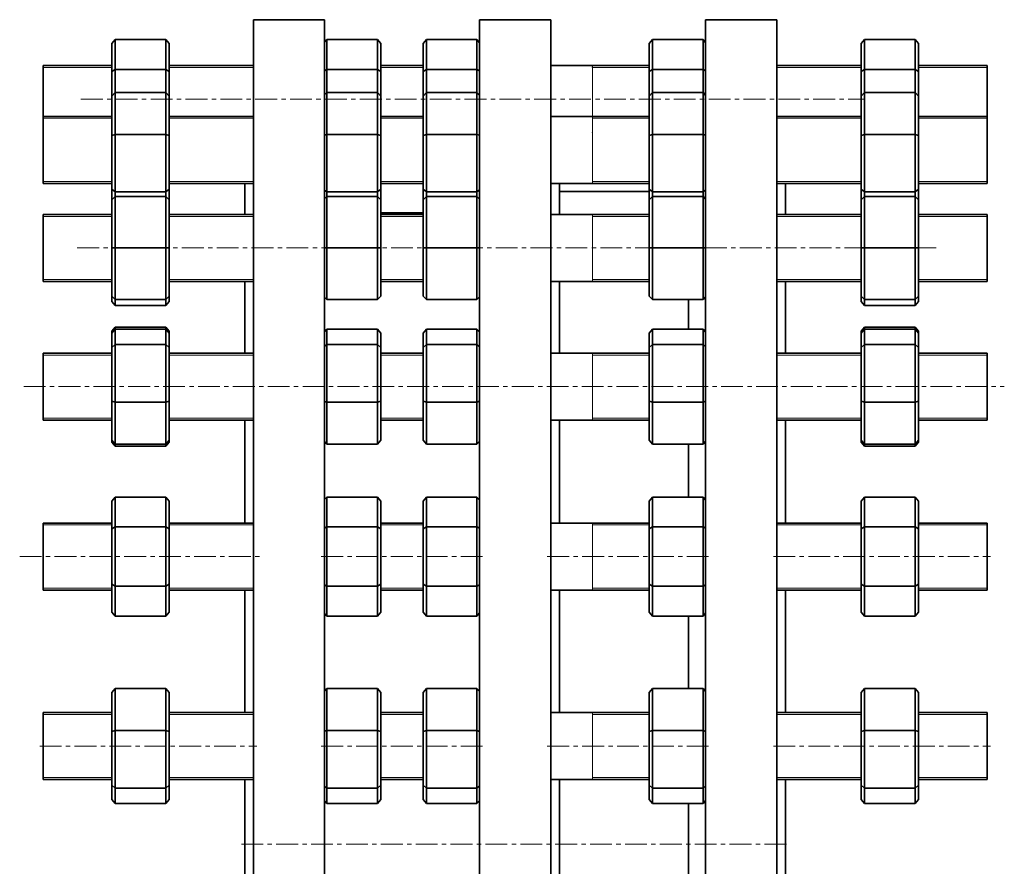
# Model space of a CAD drawing. Header units: millimetres. Extents: x -562 to 1075, y 1 to 1072.
# Tile 4 of 6: x -562 to 12, y 580 to 1072. Entities that reach past the tile are written whole.
import ezdxf

# ---------------------------------------------------------------- set-up
doc = ezdxf.new("R2010")
doc.units = ezdxf.units.MM
doc.linetypes.add('CENTERX2', pattern=[20.32, 12.7, -2.54, 2.54, -2.54])
doc.layers.add('NOTE', color=7, linetype='Continuous')

msp = doc.modelspace()

# ---------------------------------------------------------------- linework, layer by layer
at = {"color": 7, "linetype": 'Continuous', "lineweight": 35}
for p, q in [((-384.13, 1072.47), (-425.63, 1072.47)), ((-425.63, 592.47), (-425.63, 1072.47)), ((-384.13, 592.47), (-384.13, 1072.47)), ((-252.38, 1072.47), (-293.88, 1072.47)), ((-293.88, 592.47), (-293.88, 1072.47)), ((-252.38, 592.47), (-252.38, 1072.47)), ((-120.63, 1072.47), (-162.13, 1072.47)), ((-162.13, 592.47), (-162.13, 1072.47)), ((-120.63, 592.47), (-120.63, 1072.47)), ((-508.13, 1058.56), (-506.13, 1060.87)), ((-508.13, 1042.4), (-508.13, 1058.56)), ((-506.13, 1060.87), (-506.13, 1043.55)), ((-476.73, 1060.87), (-506.13, 1060.87)), ((-476.73, 1043.55), (-476.73, 1060.87)), ((-476.73, 1060.87), (-474.73, 1058.56)), ((-474.73, 1058.56), (-474.73, 1042.4)), ((-384.13, 1059.36), (-382.82, 1060.87)), ((-382.82, 1060.87), (-382.82, 1043.55)), ((-353.42, 1060.87), (-382.82, 1060.87)), ((-353.42, 1043.55), (-353.42, 1060.87)), ((-353.42, 1060.87), (-351.42, 1058.56)), ((-351.42, 1058.56), (-351.42, 1042.4)), ((-326.82, 1058.56), (-324.82, 1060.87)), ((-326.82, 1042.4), (-326.82, 1058.56)), ((-324.82, 1060.87), (-324.82, 1043.55)), ((-295.42, 1060.87), (-324.82, 1060.87)), ((-295.42, 1043.55), (-295.42, 1060.87)), ((-295.42, 1060.87), (-293.88, 1059.09)), ((-195.07, 1058.56), (-193.07, 1060.87)), ((-195.07, 1042.4), (-195.07, 1058.56)), ((-193.07, 1060.87), (-193.07, 1043.55)), ((-163.67, 1060.87), (-193.07, 1060.87)), ((-163.67, 1043.55), (-163.67, 1060.87)), ((-163.67, 1060.87), (-162.13, 1059.09)), ((-71.53, 1058.56), (-69.53, 1060.87)), ((-71.53, 1042.4), (-71.53, 1058.56)), ((-69.53, 1060.87), (-69.53, 1043.55)), ((-40.13, 1060.87), (-69.53, 1060.87)), ((-40.13, 1043.55), (-40.13, 1060.87)), ((-40.13, 1060.87), (-38.13, 1058.56)), ((-38.13, 1058.56), (-38.13, 1042.4)), ((-508.13, 1045.73), (-548.13, 1045.73)), ((-548.13, 1026.23), (-548.13, 1045.73)), ((-425.63, 1045.73), (-474.73, 1045.73)), ((-326.82, 1045.73), (-351.42, 1045.73)), ((-195.07, 1045.73), (-252.38, 1045.73)), ((-71.53, 1045.73), (-120.63, 1045.73)), ((1.87, 1045.73), (-38.13, 1045.73)), ((1.87, 1026.23), (1.87, 1045.73)), ((-508.13, 1042.4), (-506.13, 1043.55)), ((-508.13, 1027.9), (-508.13, 1042.4)), ((-506.13, 1043.55), (-506.13, 1030.13)), ((-476.73, 1043.55), (-506.13, 1043.55)), ((-476.73, 1043.55), (-474.73, 1042.4)), ((-476.73, 1030.13), (-476.73, 1043.55)), ((-474.73, 1042.4), (-474.73, 1027.9)), ((-384.13, 1042.79), (-382.82, 1043.55)), ((-382.82, 1043.55), (-382.82, 1030.13)), ((-353.42, 1043.55), (-382.82, 1043.55)), ((-353.42, 1030.13), (-353.42, 1043.55)), ((-353.42, 1043.55), (-351.42, 1042.4)), ((-351.42, 1042.4), (-351.42, 1027.9)), ((-326.82, 1042.4), (-324.82, 1043.55)), ((-326.82, 1027.9), (-326.82, 1042.4)), ((-324.82, 1043.55), (-324.82, 1030.13)), ((-295.42, 1043.55), (-324.82, 1043.55)), ((-295.42, 1030.13), (-295.42, 1043.55)), ((-295.42, 1043.55), (-293.88, 1042.66)), ((-195.07, 1042.4), (-193.07, 1043.55)), ((-195.07, 1027.9), (-195.07, 1042.4)), ((-193.07, 1043.55), (-193.07, 1030.13)), ((-163.67, 1043.55), (-193.07, 1043.55)), ((-163.67, 1030.13), (-163.67, 1043.55)), ((-163.67, 1043.55), (-162.13, 1042.66)), ((-71.53, 1042.4), (-69.53, 1043.55)), ((-71.53, 1027.9), (-71.53, 1042.4)), ((-69.53, 1043.55), (-69.53, 1030.13)), ((-40.13, 1043.55), (-69.53, 1043.55)), ((-40.13, 1030.13), (-40.13, 1043.55)), ((-40.13, 1043.55), (-38.13, 1042.4)), ((-38.13, 1042.4), (-38.13, 1027.9)), ((-508.13, 1027.9), (-506.13, 1030.13)), ((-508.13, 1005.04), (-508.13, 1027.9)), ((-506.13, 1030.13), (-506.13, 1005.64)), ((-476.73, 1030.13), (-506.13, 1030.13)), ((-476.73, 1005.64), (-476.73, 1030.13)), ((-476.73, 1030.13), (-474.73, 1027.9)), ((-474.73, 1027.9), (-474.73, 1005.04)), ((-384.13, 1028.67), (-382.82, 1030.13)), ((-382.82, 1030.13), (-382.82, 1005.64)), ((-353.42, 1030.13), (-382.82, 1030.13)), ((-353.42, 1005.64), (-353.42, 1030.13)), ((-353.42, 1030.13), (-351.42, 1027.9)), ((-351.42, 1027.9), (-351.42, 1005.04)), ((-326.82, 1027.9), (-324.82, 1030.13)), ((-326.82, 1005.04), (-326.82, 1027.9)), ((-324.82, 1030.13), (-324.82, 1005.64)), ((-295.42, 1030.13), (-324.82, 1030.13)), ((-295.42, 1005.64), (-295.42, 1030.13)), ((-295.42, 1030.13), (-293.88, 1028.41)), ((-195.07, 1027.9), (-193.07, 1030.13)), ((-195.07, 1005.04), (-195.07, 1027.9)), ((-193.07, 1030.13), (-193.07, 1005.64)), ((-163.67, 1030.13), (-193.07, 1030.13)), ((-163.67, 1005.64), (-163.67, 1030.13)), ((-163.67, 1030.13), (-162.13, 1028.41)), ((-71.53, 1027.9), (-69.53, 1030.13)), ((-71.53, 1005.04), (-71.53, 1027.9)), ((-69.53, 1030.13), (-69.53, 1005.64)), ((-40.13, 1030.13), (-69.53, 1030.13)), ((-40.13, 1005.64), (-40.13, 1030.13)), ((-40.13, 1030.13), (-38.13, 1027.9)), ((-38.13, 1027.9), (-38.13, 1005.04)), ((-548.13, 1016.17), (-548.13, 1026.23)), ((1.87, 1016.17), (1.87, 1026.23)), ((-508.13, 1016.17), (-548.13, 1016.17)), ((-548.13, 991.62), (-548.13, 1016.17)), ((-425.63, 1016.17), (-474.73, 1016.17)), ((-326.82, 1016.17), (-351.42, 1016.17)), ((-195.07, 1016.17), (-252.38, 1016.17)), ((-71.53, 1016.17), (-120.63, 1016.17)), ((1.87, 1016.17), (-38.13, 1016.17)), ((1.87, 991.62), (1.87, 1016.17)), ((-508.13, 1005.04), (-506.13, 1005.64)), ((-508.13, 973.81), (-508.13, 1005.04)), ((-476.73, 1005.64), (-506.13, 1005.64)), ((-506.13, 1005.64), (-506.13, 972.17)), ((-476.73, 972.17), (-476.73, 1005.64)), ((-476.73, 1005.64), (-474.73, 1005.04)), ((-474.73, 1005.04), (-474.73, 973.81)), ((-384.13, 1005.24), (-382.82, 1005.64)), ((-353.42, 1005.64), (-382.82, 1005.64)), ((-382.82, 1005.64), (-382.82, 972.17)), ((-353.42, 1005.64), (-351.42, 1005.04)), ((-353.42, 972.17), (-353.42, 1005.64)), ((-351.42, 1005.04), (-351.42, 973.81)), ((-326.82, 1005.04), (-324.82, 1005.64)), ((-326.82, 973.81), (-326.82, 1005.04)), ((-295.42, 1005.64), (-324.82, 1005.64)), ((-324.82, 1005.64), (-324.82, 972.17)), ((-295.42, 1005.64), (-293.88, 1005.18)), ((-295.42, 972.17), (-295.42, 1005.64)), ((-195.07, 1005.04), (-193.07, 1005.64)), ((-195.07, 973.81), (-195.07, 1005.04)), ((-193.07, 1005.64), (-193.07, 972.17)), ((-163.67, 1005.64), (-193.07, 1005.64)), ((-163.67, 972.17), (-163.67, 1005.64)), ((-163.67, 1005.64), (-162.13, 1005.17)), ((-71.53, 1005.04), (-69.53, 1005.64)), ((-71.53, 973.81), (-71.53, 1005.04)), ((-40.13, 1005.64), (-69.53, 1005.64)), ((-69.53, 1005.64), (-69.53, 972.17)), ((-40.13, 1005.64), (-38.13, 1005.04)), ((-40.13, 972.17), (-40.13, 1005.64)), ((-38.13, 1005.04), (-38.13, 973.81)), ((-548.13, 977.17), (-548.13, 991.62)), ((1.87, 977.17), (1.87, 991.62)), ((-548.13, 977.17), (-508.13, 977.17)), ((-474.73, 977.17), (-425.63, 977.17)), ((-430.63, 959.06), (-430.63, 977.17)), ((-351.42, 977.17), (-326.82, 977.17)), ((-252.38, 977.17), (-195.07, 977.17)), ((-247.38, 959.06), (-247.38, 977.17)), ((-120.63, 977.17), (-71.53, 977.17)), ((-115.63, 959.06), (-115.63, 977.17)), ((-38.13, 977.17), (1.87, 977.17)), ((-506.13, 972.17), (-508.13, 973.81)), ((-508.13, 967.56), (-508.13, 973.81)), ((-508.13, 967.56), (-506.13, 969.56)), ((-476.73, 972.17), (-506.13, 972.17)), ((-506.13, 972.17), (-506.13, 969.56)), ((-506.13, 969.56), (-506.13, 939.56)), ((-476.73, 969.56), (-506.13, 969.56)), ((-476.73, 972.17), (-474.73, 973.81)), ((-476.73, 969.56), (-476.73, 972.17)), ((-476.73, 939.56), (-476.73, 969.56)), ((-476.73, 969.56), (-474.73, 967.56)), ((-474.73, 973.81), (-474.73, 967.56)), ((-382.82, 972.17), (-384.13, 973.25)), ((-384.13, 968.25), (-382.82, 969.56)), ((-353.42, 972.17), (-382.82, 972.17)), ((-382.82, 972.17), (-382.82, 969.56)), ((-382.82, 969.56), (-382.82, 939.56)), ((-353.42, 969.56), (-382.82, 969.56)), ((-353.42, 972.17), (-351.42, 973.81)), ((-353.42, 969.56), (-353.42, 972.17)), ((-353.42, 939.56), (-353.42, 969.56)), ((-353.42, 969.56), (-351.42, 967.56)), ((-351.42, 973.81), (-351.42, 967.56)), ((-324.82, 972.17), (-326.82, 973.81)), ((-326.82, 967.56), (-326.82, 973.81)), ((-326.82, 967.56), (-324.82, 969.56)), ((-295.42, 972.17), (-324.82, 972.17)), ((-324.82, 972.17), (-324.82, 969.56)), ((-324.82, 969.56), (-324.82, 939.56)), ((-295.42, 969.56), (-324.82, 969.56)), ((-295.42, 972.17), (-293.88, 973.43)), ((-295.42, 969.56), (-295.42, 972.17)), ((-295.42, 939.56), (-295.42, 969.56)), ((-295.42, 969.56), (-293.88, 968.03)), ((-195.07, 972.47), (-247.38, 972.47)), ((-193.07, 972.17), (-195.07, 973.81)), ((-195.07, 967.56), (-195.07, 973.81)), ((-195.07, 967.56), (-193.07, 969.56)), ((-163.67, 972.17), (-193.07, 972.17)), ((-193.07, 972.17), (-193.07, 969.56)), ((-193.07, 969.56), (-193.07, 939.56)), ((-163.67, 969.56), (-193.07, 969.56)), ((-163.67, 972.17), (-162.13, 973.43)), ((-163.67, 969.56), (-163.67, 972.17)), ((-163.67, 939.56), (-163.67, 969.56)), ((-163.67, 969.56), (-162.13, 968.02)), ((-69.53, 972.17), (-71.53, 973.81)), ((-71.53, 967.56), (-71.53, 973.81)), ((-71.53, 967.56), (-69.53, 969.56)), ((-40.13, 972.17), (-69.53, 972.17)), ((-69.53, 972.17), (-69.53, 969.56)), ((-69.53, 969.56), (-69.53, 939.56)), ((-40.13, 969.56), (-69.53, 969.56)), ((-40.13, 972.17), (-38.13, 973.81)), ((-40.13, 969.56), (-40.13, 972.17)), ((-40.13, 939.56), (-40.13, 969.56)), ((-40.13, 969.56), (-38.13, 967.56)), ((-38.13, 973.81), (-38.13, 967.56)), ((-508.13, 939.56), (-508.13, 967.56)), ((-474.73, 967.56), (-474.73, 939.56)), ((-351.42, 967.56), (-351.42, 939.56)), ((-326.82, 939.56), (-326.82, 967.56)), ((-195.07, 939.56), (-195.07, 967.56)), ((-71.53, 939.56), (-71.53, 967.56)), ((-38.13, 967.56), (-38.13, 939.56)), ((-508.13, 959.06), (-548.13, 959.06)), ((-548.13, 929.81), (-548.13, 959.06)), ((-425.63, 959.06), (-474.73, 959.06)), ((-326.82, 959.97), (-351.42, 959.97)), ((-326.82, 959.06), (-351.42, 959.06)), ((-195.07, 959.06), (-252.38, 959.06)), ((-71.53, 959.06), (-120.63, 959.06)), ((1.87, 959.06), (-38.13, 959.06)), ((1.87, 929.81), (1.87, 959.06)), ((-508.13, 939.56), (-506.13, 939.56)), ((-508.13, 911.56), (-508.13, 939.56)), ((-506.13, 939.56), (-506.13, 909.56)), ((-476.73, 939.56), (-506.13, 939.56)), ((-476.73, 939.56), (-474.73, 939.56)), ((-476.73, 909.56), (-476.73, 939.56)), ((-474.73, 939.56), (-474.73, 911.56)), ((-384.13, 939.56), (-382.82, 939.56)), ((-382.82, 939.56), (-382.82, 909.56)), ((-353.42, 939.56), (-382.82, 939.56)), ((-353.42, 909.56), (-353.42, 939.56)), ((-353.42, 939.56), (-351.42, 939.56)), ((-351.42, 939.56), (-351.42, 911.56)), ((-326.82, 939.56), (-324.82, 939.56)), ((-326.82, 911.56), (-326.82, 939.56)), ((-295.42, 939.56), (-324.82, 939.56)), ((-324.82, 939.56), (-324.82, 909.56)), ((-295.42, 909.56), (-295.42, 939.56)), ((-295.42, 939.56), (-293.88, 939.56)), ((-195.07, 911.56), (-195.07, 939.56)), ((-195.07, 939.56), (-193.07, 939.56)), ((-193.07, 939.56), (-193.07, 909.56)), ((-163.67, 939.56), (-193.07, 939.56)), ((-163.67, 909.56), (-163.67, 939.56)), ((-163.67, 939.56), (-162.13, 939.56)), ((-71.53, 911.56), (-71.53, 939.56)), ((-71.53, 939.56), (-69.53, 939.56)), ((-69.53, 939.56), (-69.53, 909.56)), ((-40.13, 939.56), (-69.53, 939.56)), ((-40.13, 909.56), (-40.13, 939.56)), ((-40.13, 939.56), (-38.13, 939.56)), ((-38.13, 939.56), (-38.13, 911.56)), ((-548.13, 920.06), (-548.13, 929.81)), ((1.87, 920.06), (1.87, 929.81)), ((-548.13, 920.06), (-508.13, 920.06)), ((-474.73, 920.06), (-425.63, 920.06)), ((-474.73, 919.01), (-474.66, 919.01)), ((-430.63, 878.31), (-430.63, 920.06)), ((-351.42, 920.06), (-326.82, 920.06)), ((-252.38, 920.06), (-195.07, 920.06)), ((-247.38, 878.31), (-247.38, 920.06)), ((-120.63, 920.06), (-71.53, 920.06)), ((-115.63, 878.31), (-115.63, 920.06)), ((-38.13, 920.06), (1.87, 920.06)), ((-38.13, 919.01), (-38.06, 919.01)), ((-508.13, 908.33), (-508.13, 911.56)), ((-506.13, 909.56), (-508.13, 911.56)), ((-506.13, 906.1), (-508.13, 908.33)), ((-506.13, 909.56), (-506.13, 906.1)), ((-476.73, 909.56), (-506.13, 909.56)), ((-476.73, 909.56), (-474.73, 911.56)), ((-476.73, 906.1), (-476.73, 909.56)), ((-474.73, 908.33), (-476.73, 906.1)), ((-474.73, 911.56), (-474.73, 908.33)), ((-382.82, 909.56), (-384.13, 910.88)), ((-353.42, 909.56), (-382.82, 909.56)), ((-353.42, 909.56), (-351.42, 911.56)), ((-324.82, 909.56), (-326.82, 911.56)), ((-295.42, 909.56), (-324.82, 909.56)), ((-295.42, 909.56), (-293.88, 911.1)), ((-193.07, 909.56), (-195.07, 911.56)), ((-163.67, 909.56), (-193.07, 909.56)), ((-172.13, 892.27), (-172.13, 909.56)), ((-163.67, 909.56), (-162.13, 911.11)), ((-71.53, 908.33), (-71.53, 911.56)), ((-69.53, 909.56), (-71.53, 911.56)), ((-69.53, 906.1), (-71.53, 908.33)), ((-69.53, 909.56), (-69.53, 906.1)), ((-40.13, 909.56), (-69.53, 909.56)), ((-40.13, 909.56), (-38.13, 911.56)), ((-40.13, 906.1), (-40.13, 909.56)), ((-38.13, 908.33), (-40.13, 906.1)), ((-38.13, 911.56), (-38.13, 908.33)), ((-476.73, 906.1), (-506.13, 906.1)), ((-40.13, 906.1), (-69.53, 906.1)), ((-508.13, 891.14), (-506.13, 893.45)), ((-508.13, 890.04), (-506.13, 892.27)), ((-508.13, 890.04), (-508.13, 891.14)), ((-508.13, 881.67), (-508.13, 890.04)), ((-506.13, 893.45), (-506.13, 892.27)), ((-476.73, 893.45), (-506.13, 893.45)), ((-506.13, 892.27), (-506.13, 883.3)), ((-476.73, 892.27), (-506.13, 892.27)), ((-476.73, 892.27), (-476.73, 893.45)), ((-476.73, 893.45), (-474.73, 891.14)), ((-476.73, 883.3), (-476.73, 892.27)), ((-474.73, 890.04), (-476.73, 892.27)), ((-474.73, 891.14), (-474.73, 890.04)), ((-474.73, 890.04), (-474.73, 881.67)), ((-384.13, 890.8), (-382.82, 892.27)), ((-382.82, 892.27), (-382.82, 883.3)), ((-353.42, 892.27), (-382.82, 892.27)), ((-353.42, 883.3), (-353.42, 892.27)), ((-351.42, 890.04), (-353.42, 892.27)), ((-351.42, 890.04), (-351.42, 881.67)), ((-326.82, 890.04), (-324.82, 892.27)), ((-326.82, 881.67), (-326.82, 890.04)), ((-324.82, 892.27), (-324.82, 883.3)), ((-295.42, 892.27), (-324.82, 892.27)), ((-295.42, 883.3), (-295.42, 892.27)), ((-293.88, 890.55), (-295.42, 892.27)), ((-195.07, 890.04), (-193.07, 892.27)), ((-195.07, 881.67), (-195.07, 890.04)), ((-193.07, 892.27), (-193.07, 883.3)), ((-163.67, 892.27), (-193.07, 892.27)), ((-163.67, 883.3), (-163.67, 892.27)), ((-162.13, 890.54), (-163.67, 892.27)), ((-71.53, 891.14), (-69.53, 893.45)), ((-71.53, 890.04), (-69.53, 892.27)), ((-71.53, 890.04), (-71.53, 891.14)), ((-71.53, 881.67), (-71.53, 890.04)), ((-69.53, 893.45), (-69.53, 892.27)), ((-40.13, 893.45), (-69.53, 893.45)), ((-69.53, 892.27), (-69.53, 883.3)), ((-40.13, 892.27), (-69.53, 892.27)), ((-40.13, 892.27), (-40.13, 893.45)), ((-40.13, 893.45), (-38.13, 891.14)), ((-40.13, 883.3), (-40.13, 892.27)), ((-38.13, 890.04), (-40.13, 892.27)), ((-38.13, 891.14), (-38.13, 890.04)), ((-38.13, 890.04), (-38.13, 881.67)), ((-508.13, 878.31), (-548.13, 878.31)), ((-548.13, 845.02), (-548.13, 878.31)), ((-508.13, 881.67), (-506.13, 883.3)), ((-508.13, 850.44), (-508.13, 881.67)), ((-506.13, 883.3), (-506.13, 849.84)), ((-476.73, 883.3), (-506.13, 883.3)), ((-476.73, 849.84), (-476.73, 883.3)), ((-476.73, 883.3), (-474.73, 881.67)), ((-474.73, 881.67), (-474.73, 850.44)), ((-425.63, 878.31), (-474.73, 878.31)), ((-384.13, 882.23), (-382.82, 883.3)), ((-382.82, 883.3), (-382.82, 849.84)), ((-353.42, 883.3), (-382.82, 883.3)), ((-353.42, 849.84), (-353.42, 883.3)), ((-353.42, 883.3), (-351.42, 881.67)), ((-351.42, 881.67), (-351.42, 850.44)), ((-326.82, 878.31), (-351.42, 878.31)), ((-326.82, 881.67), (-324.82, 883.3)), ((-326.82, 850.44), (-326.82, 881.67)), ((-324.82, 883.3), (-324.82, 849.84)), ((-295.42, 883.3), (-324.82, 883.3)), ((-295.42, 849.84), (-295.42, 883.3)), ((-295.42, 883.3), (-293.88, 882.04)), ((-195.07, 878.31), (-252.38, 878.31)), ((-195.07, 881.67), (-193.07, 883.3)), ((-195.07, 850.44), (-195.07, 881.67)), ((-193.07, 883.3), (-193.07, 849.84)), ((-163.67, 883.3), (-193.07, 883.3)), ((-163.67, 849.84), (-163.67, 883.3)), ((-163.67, 883.3), (-162.13, 882.04)), ((-71.53, 878.31), (-120.63, 878.31)), ((-71.53, 881.67), (-69.53, 883.3)), ((-71.53, 850.44), (-71.53, 881.67)), ((-69.53, 883.3), (-69.53, 849.84)), ((-40.13, 883.3), (-69.53, 883.3)), ((-40.13, 849.84), (-40.13, 883.3)), ((-40.13, 883.3), (-38.13, 881.67)), ((-38.13, 881.67), (-38.13, 850.44)), ((1.87, 878.31), (-38.13, 878.31)), ((1.87, 845.02), (1.87, 878.31)), ((-508.13, 850.44), (-506.13, 849.84)), ((-508.13, 827.58), (-508.13, 850.44)), ((-506.13, 849.84), (-506.13, 825.34)), ((-476.73, 849.84), (-506.13, 849.84)), ((-476.73, 849.84), (-474.73, 850.44)), ((-476.73, 825.34), (-476.73, 849.84)), ((-474.73, 850.44), (-474.73, 827.58)), ((-384.13, 850.23), (-382.82, 849.84)), ((-353.42, 849.84), (-382.82, 849.84)), ((-382.82, 849.84), (-382.82, 825.34)), ((-353.42, 849.84), (-351.42, 850.44)), ((-353.42, 825.34), (-353.42, 849.84)), ((-351.42, 850.44), (-351.42, 827.58)), ((-326.82, 827.58), (-326.82, 850.44)), ((-326.82, 850.44), (-324.82, 849.84)), ((-324.82, 849.84), (-324.82, 825.34)), ((-295.42, 849.84), (-324.82, 849.84)), ((-295.42, 849.84), (-293.88, 850.3)), ((-295.42, 825.34), (-295.42, 849.84)), ((-195.07, 850.44), (-193.07, 849.84)), ((-195.07, 827.58), (-195.07, 850.44)), ((-193.07, 849.84), (-193.07, 825.34)), ((-163.67, 849.84), (-193.07, 849.84)), ((-163.67, 849.84), (-162.13, 850.3)), ((-163.67, 825.34), (-163.67, 849.84)), ((-71.53, 850.44), (-69.53, 849.84)), ((-71.53, 827.58), (-71.53, 850.44)), ((-69.53, 849.84), (-69.53, 825.34)), ((-40.13, 849.84), (-69.53, 849.84)), ((-40.13, 849.84), (-38.13, 850.44)), ((-40.13, 825.34), (-40.13, 849.84)), ((-38.13, 850.44), (-38.13, 827.58)), ((-548.13, 839.31), (-548.13, 845.02)), ((1.87, 839.31), (1.87, 845.02)), ((-548.13, 839.31), (-508.13, 839.31)), ((-474.73, 839.31), (-425.63, 839.31)), ((-430.63, 779.4), (-430.63, 839.31)), ((-351.42, 839.31), (-326.82, 839.31)), ((-252.38, 839.31), (-195.07, 839.31)), ((-247.38, 779.4), (-247.38, 839.31)), ((-120.63, 839.31), (-71.53, 839.31)), ((-115.63, 779.4), (-115.63, 839.31)), ((-38.13, 839.31), (1.87, 839.31)), ((-508.13, 826.47), (-508.13, 827.58)), ((-506.13, 825.34), (-508.13, 827.58)), ((-506.13, 824.16), (-508.13, 826.47)), ((-476.73, 825.34), (-474.73, 827.58)), ((-474.73, 826.47), (-476.73, 824.16)), ((-474.73, 827.58), (-474.73, 826.47)), ((-382.82, 825.34), (-384.13, 826.81)), ((-353.42, 825.34), (-351.42, 827.58)), ((-324.82, 825.34), (-326.82, 827.58)), ((-295.42, 825.34), (-293.88, 827.06)), ((-193.07, 825.34), (-195.07, 827.58)), ((-163.67, 825.34), (-162.13, 827.07)), ((-71.53, 826.47), (-71.53, 827.58)), ((-69.53, 825.34), (-71.53, 827.58)), ((-69.53, 824.16), (-71.53, 826.47)), ((-40.13, 825.34), (-38.13, 827.58)), ((-38.13, 826.47), (-40.13, 824.16)), ((-38.13, 827.58), (-38.13, 826.47)), ((-506.13, 825.34), (-506.13, 824.16)), ((-476.73, 825.34), (-506.13, 825.34)), ((-476.73, 824.16), (-506.13, 824.16)), ((-476.73, 824.16), (-476.73, 825.34)), ((-353.42, 825.34), (-382.82, 825.34)), ((-295.42, 825.34), (-324.82, 825.34)), ((-163.67, 825.34), (-193.07, 825.34)), ((-172.13, 794.54), (-172.13, 825.34)), ((-69.53, 825.34), (-69.53, 824.16)), ((-40.13, 825.34), (-69.53, 825.34)), ((-40.13, 824.16), (-69.53, 824.16)), ((-40.13, 824.16), (-40.13, 825.34)), ((-508.13, 792.23), (-506.13, 794.54)), ((-508.13, 776.06), (-508.13, 792.23)), ((-506.13, 794.54), (-506.13, 777.22)), ((-476.73, 794.54), (-506.13, 794.54)), ((-476.73, 777.22), (-476.73, 794.54)), ((-474.73, 792.23), (-476.73, 794.54)), ((-474.73, 792.23), (-474.73, 776.06)), ((-384.13, 793.02), (-382.82, 794.54)), ((-382.82, 794.54), (-382.82, 777.22)), ((-353.42, 794.54), (-382.82, 794.54)), ((-353.42, 777.22), (-353.42, 794.54)), ((-351.42, 792.23), (-353.42, 794.54)), ((-351.42, 792.23), (-351.42, 776.06)), ((-326.82, 792.23), (-324.82, 794.54)), ((-326.82, 776.06), (-326.82, 792.23)), ((-324.82, 794.54), (-324.82, 777.22)), ((-295.42, 794.54), (-324.82, 794.54)), ((-295.42, 777.22), (-295.42, 794.54)), ((-293.88, 792.76), (-295.42, 794.54)), ((-195.07, 792.23), (-193.07, 794.54)), ((-195.07, 776.06), (-195.07, 792.23)), ((-193.07, 794.54), (-193.07, 777.22)), ((-163.67, 794.54), (-193.07, 794.54)), ((-163.67, 777.22), (-163.67, 794.54)), ((-162.13, 792.76), (-163.67, 794.54)), ((-71.53, 792.23), (-69.53, 794.54)), ((-71.53, 776.06), (-71.53, 792.23)), ((-69.53, 794.54), (-69.53, 777.22)), ((-40.13, 794.54), (-69.53, 794.54)), ((-40.13, 777.22), (-40.13, 794.54)), ((-38.13, 792.23), (-40.13, 794.54)), ((-38.13, 792.23), (-38.13, 776.06)), ((-508.13, 779.4), (-548.13, 779.4)), ((-548.13, 743.01), (-548.13, 779.4)), ((-508.13, 776.06), (-506.13, 777.22)), ((-508.13, 743.73), (-508.13, 776.06)), ((-506.13, 777.22), (-506.13, 742.58)), ((-476.73, 777.22), (-506.13, 777.22)), ((-476.73, 742.58), (-476.73, 777.22)), ((-476.73, 777.22), (-474.73, 776.06)), ((-425.63, 779.4), (-474.73, 779.4)), ((-474.73, 776.06), (-474.73, 743.73)), ((-384.13, 776.46), (-382.82, 777.22)), ((-382.82, 777.22), (-382.82, 742.58)), ((-353.42, 777.22), (-382.82, 777.22)), ((-353.42, 742.58), (-353.42, 777.22)), ((-353.42, 777.22), (-351.42, 776.06)), ((-326.82, 779.4), (-351.42, 779.4)), ((-351.42, 776.06), (-351.42, 743.73)), ((-326.82, 776.06), (-324.82, 777.22)), ((-326.82, 743.73), (-326.82, 776.06)), ((-324.82, 777.22), (-324.82, 742.58)), ((-295.42, 777.22), (-324.82, 777.22)), ((-295.42, 742.58), (-295.42, 777.22)), ((-295.42, 777.22), (-293.88, 776.33)), ((-195.07, 779.4), (-252.38, 779.4)), ((-195.07, 776.06), (-193.07, 777.22)), ((-195.07, 743.73), (-195.07, 776.06)), ((-193.07, 777.22), (-193.07, 742.58)), ((-163.67, 777.22), (-193.07, 777.22)), ((-163.67, 742.58), (-163.67, 777.22)), ((-163.67, 777.22), (-162.13, 776.33)), ((-71.53, 779.4), (-120.63, 779.4)), ((-71.53, 776.06), (-69.53, 777.22)), ((-71.53, 743.73), (-71.53, 776.06)), ((-69.53, 777.22), (-69.53, 742.58)), ((-40.13, 777.22), (-69.53, 777.22)), ((-40.13, 742.58), (-40.13, 777.22)), ((-40.13, 777.22), (-38.13, 776.06)), ((1.87, 779.4), (-38.13, 779.4)), ((-38.13, 776.06), (-38.13, 743.73)), ((1.87, 743.01), (1.87, 779.4)), ((-548.13, 740.4), (-548.13, 743.01)), ((-548.13, 740.4), (-508.13, 740.4)), ((-508.13, 727.56), (-508.13, 743.73)), ((-508.13, 743.73), (-506.13, 742.58)), ((-506.13, 742.58), (-506.13, 725.26)), ((-476.73, 742.58), (-506.13, 742.58)), ((-476.73, 742.58), (-474.73, 743.73)), ((-476.73, 725.26), (-476.73, 742.58)), ((-474.73, 743.73), (-474.73, 727.56)), ((-474.73, 740.4), (-425.63, 740.4)), ((-430.63, 669.08), (-430.63, 740.4)), ((-384.13, 743.33), (-382.82, 742.58)), ((-382.82, 742.58), (-382.82, 725.26)), ((-353.42, 742.58), (-382.82, 742.58)), ((-353.42, 742.58), (-351.42, 743.73)), ((-353.42, 725.26), (-353.42, 742.58)), ((-351.42, 743.73), (-351.42, 727.56)), ((-351.42, 740.4), (-326.82, 740.4)), ((-326.82, 727.56), (-326.82, 743.73)), ((-326.82, 743.73), (-324.82, 742.58)), ((-324.82, 742.58), (-324.82, 725.26)), ((-295.42, 742.58), (-324.82, 742.58)), ((-295.42, 742.58), (-293.88, 743.46)), ((-295.42, 725.26), (-295.42, 742.58)), ((-252.38, 740.4), (-195.07, 740.4)), ((-247.38, 669.08), (-247.38, 740.4)), ((-195.07, 743.73), (-193.07, 742.58)), ((-195.07, 727.56), (-195.07, 743.73)), ((-193.07, 742.58), (-193.07, 725.26)), ((-163.67, 742.58), (-193.07, 742.58)), ((-163.67, 742.58), (-162.13, 743.47)), ((-163.67, 725.26), (-163.67, 742.58)), ((-120.63, 740.4), (-71.53, 740.4)), ((-115.63, 669.08), (-115.63, 740.4)), ((-71.53, 743.73), (-69.53, 742.58)), ((-71.53, 727.56), (-71.53, 743.73)), ((-40.13, 742.58), (-69.53, 742.58)), ((-69.53, 742.58), (-69.53, 725.26)), ((-40.13, 742.58), (-38.13, 743.73)), ((-40.13, 725.26), (-40.13, 742.58)), ((-38.13, 743.73), (-38.13, 727.56)), ((-38.13, 740.4), (1.87, 740.4)), ((1.87, 740.4), (1.87, 743.01)), ((-506.13, 725.26), (-508.13, 727.56)), ((-476.73, 725.26), (-506.13, 725.26)), ((-476.73, 725.26), (-474.73, 727.56)), ((-382.82, 725.26), (-384.13, 726.77)), ((-353.42, 725.26), (-382.82, 725.26)), ((-353.42, 725.26), (-351.42, 727.56)), ((-324.82, 725.26), (-326.82, 727.56)), ((-295.42, 725.26), (-324.82, 725.26)), ((-295.42, 725.26), (-293.88, 727.03)), ((-193.07, 725.26), (-195.07, 727.56)), ((-163.67, 725.26), (-193.07, 725.26)), ((-172.13, 683.04), (-172.13, 725.26)), ((-163.67, 725.26), (-162.13, 727.04)), ((-69.53, 725.26), (-71.53, 727.56)), ((-40.13, 725.26), (-69.53, 725.26)), ((-40.13, 725.26), (-38.13, 727.56)), ((-508.13, 680.81), (-506.13, 683.04)), ((-506.13, 683.04), (-506.13, 658.54)), ((-476.73, 683.04), (-506.13, 683.04)), ((-476.73, 658.54), (-476.73, 683.04)), ((-474.73, 680.81), (-476.73, 683.04)), ((-384.13, 681.58), (-382.82, 683.04)), ((-382.82, 683.04), (-382.82, 658.54)), ((-353.42, 683.04), (-382.82, 683.04)), ((-353.42, 658.54), (-353.42, 683.04)), ((-351.42, 680.81), (-353.42, 683.04)), ((-326.82, 680.81), (-324.82, 683.04)), ((-324.82, 683.04), (-324.82, 658.54)), ((-295.42, 683.04), (-324.82, 683.04)), ((-295.42, 658.54), (-295.42, 683.04)), ((-293.88, 681.32), (-295.42, 683.04)), ((-195.07, 680.81), (-193.07, 683.04)), ((-193.07, 683.04), (-193.07, 658.54)), ((-163.67, 683.04), (-193.07, 683.04)), ((-163.67, 658.54), (-163.67, 683.04)), ((-162.13, 681.32), (-163.67, 683.04)), ((-71.53, 680.81), (-69.53, 683.04)), ((-69.53, 683.04), (-69.53, 658.54)), ((-40.13, 683.04), (-69.53, 683.04)), ((-40.13, 658.54), (-40.13, 683.04)), ((-38.13, 680.81), (-40.13, 683.04)), ((-508.13, 657.95), (-508.13, 680.81)), ((-474.73, 680.81), (-474.73, 657.95)), ((-351.42, 680.81), (-351.42, 657.95)), ((-326.82, 657.95), (-326.82, 680.81)), ((-195.07, 657.95), (-195.07, 680.81)), ((-71.53, 657.95), (-71.53, 680.81)), ((-38.13, 680.81), (-38.13, 657.95)), ((-508.13, 669.08), (-548.13, 669.08)), ((-548.13, 630.74), (-548.13, 669.08)), ((-425.63, 669.08), (-474.73, 669.08)), ((-326.82, 669.08), (-351.42, 669.08)), ((-195.07, 669.08), (-252.38, 669.08)), ((-71.53, 669.08), (-120.63, 669.08)), ((1.87, 669.08), (-38.13, 669.08)), ((1.87, 630.74), (1.87, 669.08)), ((-508.13, 657.95), (-506.13, 658.54)), ((-508.13, 626.72), (-508.13, 657.95)), ((-476.73, 658.54), (-506.13, 658.54)), ((-506.13, 658.54), (-506.13, 625.08)), ((-476.73, 625.08), (-476.73, 658.54)), ((-476.73, 658.54), (-474.73, 657.95)), ((-474.73, 657.95), (-474.73, 626.72)), ((-384.13, 658.15), (-382.82, 658.54)), ((-382.82, 658.54), (-382.82, 625.08)), ((-353.42, 658.54), (-382.82, 658.54)), ((-353.42, 658.54), (-351.42, 657.95)), ((-353.42, 625.08), (-353.42, 658.54)), ((-351.42, 657.95), (-351.42, 626.72)), ((-326.82, 657.95), (-324.82, 658.54)), ((-326.82, 626.72), (-326.82, 657.95)), ((-295.42, 658.54), (-324.82, 658.54)), ((-324.82, 658.54), (-324.82, 625.08)), ((-295.42, 658.54), (-293.88, 658.08)), ((-295.42, 625.08), (-295.42, 658.54)), ((-195.07, 657.95), (-193.07, 658.54)), ((-195.07, 626.72), (-195.07, 657.95)), ((-193.07, 658.54), (-193.07, 625.08)), ((-163.67, 658.54), (-193.07, 658.54)), ((-163.67, 625.08), (-163.67, 658.54)), ((-163.67, 658.54), (-162.13, 658.08)), ((-71.53, 657.95), (-69.53, 658.54)), ((-71.53, 626.72), (-71.53, 657.95)), ((-40.13, 658.54), (-69.53, 658.54)), ((-69.53, 658.54), (-69.53, 625.08)), ((-40.13, 625.08), (-40.13, 658.54)), ((-40.13, 658.54), (-38.13, 657.95)), ((-38.13, 657.95), (-38.13, 626.72)), ((-548.13, 630.08), (-548.13, 630.74)), ((-548.13, 630.08), (-508.13, 630.08)), ((-508.13, 626.72), (-506.13, 625.08)), ((-508.13, 618.35), (-508.13, 626.72)), ((-476.73, 625.08), (-474.73, 626.72)), ((-474.73, 630.08), (-425.63, 630.08)), ((-474.73, 626.72), (-474.73, 618.35)), ((-430.63, 592.47), (-430.63, 630.08)), ((-384.13, 626.15), (-382.82, 625.08)), ((-353.42, 625.08), (-351.42, 626.72)), ((-351.42, 630.08), (-326.82, 630.08)), ((-351.42, 626.72), (-351.42, 618.35)), ((-326.82, 626.72), (-324.82, 625.08)), ((-326.82, 618.35), (-326.82, 626.72)), ((-295.42, 625.08), (-293.88, 626.34)), ((-252.38, 630.08), (-195.07, 630.08)), ((-247.38, 592.47), (-247.38, 630.08)), ((-195.07, 626.72), (-193.07, 625.08)), ((-195.07, 618.35), (-195.07, 626.72)), ((-163.67, 625.08), (-162.13, 626.34)), ((-120.63, 630.08), (-71.53, 630.08)), ((-115.63, 592.47), (-115.63, 630.08)), ((-71.53, 626.72), (-69.53, 625.08)), ((-71.53, 618.35), (-71.53, 626.72)), ((-40.13, 625.08), (-38.13, 626.72)), ((-38.13, 630.08), (1.87, 630.08)), ((-38.13, 626.72), (-38.13, 618.35)), ((1.87, 630.08), (1.87, 630.74)), ((-476.73, 625.08), (-506.13, 625.08)), ((-506.13, 625.08), (-506.13, 616.12)), ((-476.73, 616.12), (-476.73, 625.08)), ((-353.42, 625.08), (-382.82, 625.08)), ((-382.82, 625.08), (-382.82, 616.12)), ((-353.42, 616.12), (-353.42, 625.08)), ((-295.42, 625.08), (-324.82, 625.08)), ((-324.82, 625.08), (-324.82, 616.12)), ((-295.42, 616.12), (-295.42, 625.08)), ((-163.67, 625.08), (-193.07, 625.08)), ((-193.07, 625.08), (-193.07, 616.12)), ((-163.67, 616.12), (-163.67, 625.08)), ((-40.13, 625.08), (-69.53, 625.08)), ((-69.53, 625.08), (-69.53, 616.12)), ((-40.13, 616.12), (-40.13, 625.08)), ((-506.13, 616.12), (-508.13, 618.35)), ((-476.73, 616.12), (-506.13, 616.12)), ((-476.73, 616.12), (-474.73, 618.35)), ((-382.82, 616.12), (-384.13, 617.58)), ((-353.42, 616.12), (-382.82, 616.12)), ((-353.42, 616.12), (-351.42, 618.35)), ((-324.82, 616.12), (-326.82, 618.35)), ((-295.42, 616.12), (-324.82, 616.12)), ((-295.42, 616.12), (-293.88, 617.83)), ((-193.07, 616.12), (-195.07, 618.35)), ((-163.67, 616.12), (-193.07, 616.12)), ((-172.13, 592.47), (-172.13, 616.12)), ((-163.67, 616.12), (-162.13, 617.84)), ((-69.53, 616.12), (-71.53, 618.35)), ((-40.13, 616.12), (-69.53, 616.12)), ((-40.13, 616.12), (-38.13, 618.35)), ((-430.63, 554.87), (-430.63, 592.47)), ((-425.63, 112.47), (-425.63, 592.47)), ((-384.13, 112.47), (-384.13, 592.47)), ((-293.88, 112.47), (-293.88, 592.47)), ((-252.38, 112.47), (-252.38, 592.47)), ((-247.38, 554.87), (-247.38, 592.47)), ((-172.13, 565.37), (-172.13, 592.47)), ((-162.13, 112.47), (-162.13, 592.47)), ((-120.63, 112.47), (-120.63, 592.47)), ((-115.63, 554.87), (-115.63, 592.47))]:
    msp.add_line(p, q, dxfattribs=at)
at = {"color": 7, "linetype": 'Continuous', "lineweight": 18}
for p, q in [((-508.13, 1044.63), (-548.13, 1044.63)), ((-425.63, 1044.63), (-474.73, 1044.63)), ((-326.82, 1044.63), (-351.42, 1044.63)), ((-195.07, 1044.63), (-228.13, 1044.63)), ((-71.53, 1044.63), (-120.63, 1044.63)), ((1.87, 1044.63), (-38.13, 1044.63)), ((-508.13, 1015.07), (-548.13, 1015.07)), ((-425.63, 1015.07), (-474.73, 1015.07)), ((-326.82, 1015.07), (-351.42, 1015.07)), ((-195.07, 1015.07), (-228.13, 1015.07)), ((-71.53, 1015.07), (-120.63, 1015.07)), ((1.87, 1015.07), (-38.13, 1015.07)), ((-548.13, 978.27), (-508.13, 978.27)), ((-474.73, 978.27), (-425.63, 978.27)), ((-351.42, 978.27), (-326.82, 978.27)), ((-228.13, 978.27), (-195.07, 978.27)), ((-120.63, 978.27), (-71.53, 978.27)), ((-38.13, 978.27), (1.87, 978.27)), ((-508.13, 957.96), (-548.13, 957.96)), ((-425.63, 957.96), (-474.73, 957.96)), ((-326.82, 957.96), (-351.42, 957.96)), ((-195.07, 957.96), (-228.13, 957.96)), ((-71.53, 957.96), (-120.63, 957.96)), ((1.87, 957.96), (-38.13, 957.96)), ((-548.13, 921.17), (-508.13, 921.17)), ((-474.73, 921.17), (-425.63, 921.17)), ((-351.42, 921.17), (-326.82, 921.17)), ((-228.13, 921.17), (-195.07, 921.17)), ((-120.63, 921.17), (-71.53, 921.17)), ((-38.13, 921.17), (1.87, 921.17)), ((-508.13, 877.2), (-548.13, 877.2)), ((-425.63, 877.2), (-474.73, 877.2)), ((-326.82, 877.2), (-351.42, 877.2)), ((-195.07, 877.2), (-228.13, 877.2)), ((-71.53, 877.2), (-120.63, 877.2)), ((1.87, 877.2), (-38.13, 877.2)), ((-548.13, 840.41), (-508.13, 840.41)), ((-474.73, 840.41), (-425.63, 840.41)), ((-351.42, 840.41), (-326.82, 840.41)), ((-228.13, 840.41), (-195.07, 840.41)), ((-120.63, 840.41), (-71.53, 840.41)), ((-38.13, 840.41), (1.87, 840.41)), ((-508.13, 778.29), (-548.13, 778.29)), ((-425.63, 778.29), (-474.73, 778.29)), ((-326.82, 778.29), (-351.42, 778.29)), ((-195.07, 778.29), (-228.13, 778.29)), ((-71.53, 778.29), (-120.63, 778.29)), ((1.87, 778.29), (-38.13, 778.29)), ((-548.13, 741.5), (-508.13, 741.5)), ((-474.73, 741.5), (-425.63, 741.5)), ((-351.42, 741.5), (-326.82, 741.5)), ((-228.13, 741.5), (-195.07, 741.5)), ((-120.63, 741.5), (-71.53, 741.5)), ((-38.13, 741.5), (1.87, 741.5)), ((-508.13, 667.98), (-548.13, 667.98)), ((-425.63, 667.98), (-474.73, 667.98)), ((-326.82, 667.98), (-351.42, 667.98)), ((-195.07, 667.98), (-228.13, 667.98)), ((-71.53, 667.98), (-120.63, 667.98)), ((1.87, 667.98), (-38.13, 667.98)), ((-548.13, 631.18), (-508.13, 631.18)), ((-474.73, 631.18), (-425.63, 631.18)), ((-351.42, 631.18), (-326.82, 631.18)), ((-228.13, 631.18), (-195.07, 631.18)), ((-120.63, 631.18), (-71.53, 631.18)), ((-38.13, 631.18), (1.87, 631.18))]:
    msp.add_line(p, q, dxfattribs=at)
at = {"color": 7, "linetype": 'Continuous', "lineweight": 25}
for p, q in [((-228.13, 1044.63), (-228.13, 1045.01)), ((-228.13, 1006.73), (-228.13, 1006.91)), ((-228.13, 977.17), (-228.13, 977.35)), ((-228.13, 977.17), (-228.13, 977.35)), ((-228.13, 920.06), (-228.13, 920.25)), ((-228.13, 839.31), (-228.13, 839.49)), ((-228.13, 740.4), (-228.13, 740.58)), ((-228.13, 630.08), (-228.13, 630.26))]:
    msp.add_line(p, q, dxfattribs=at)
at = {"color": 7, "linetype": 'Continuous', "lineweight": 18, "flags": 128}
for points in [[(-228.13, 1006.91), (-228.13, 1007.45), (-228.13, 1008.34), (-228.13, 1009.57), (-228.13, 1011.1), (-228.13, 1012.92), (-228.13, 1014.98), (-228.13, 1017.26), (-228.13, 1019.7), (-228.13, 1022.26), (-228.13, 1024.9), (-228.13, 1027.56), (-228.13, 1030.2), (-228.13, 1032.76), (-228.13, 1035.2), (-228.13, 1037.47), (-228.13, 1039.54), (-228.13, 1041.36), (-228.13, 1042.89), (-228.13, 1044.12), (-228.13, 1045.01), (-228.13, 1045.55), (-228.13, 1045.73), (-228.13, 1045.73)], [(-228.13, 1045.01), (-228.13, 1045.55), (-228.13, 1045.73)], [(-228.13, 977.35), (-228.13, 977.89), (-228.13, 978.78), (-228.13, 980.01), (-228.13, 981.54), (-228.13, 983.36), (-228.13, 985.42), (-228.13, 987.7), (-228.13, 990.14), (-228.13, 992.7), (-228.13, 995.34), (-228.13, 998), (-228.13, 1000.64), (-228.13, 1003.2), (-228.13, 1005.64), (-228.13, 1007.91), (-228.13, 1009.98), (-228.13, 1011.8), (-228.13, 1013.33), (-228.13, 1014.56), (-228.13, 1015.45), (-228.13, 1015.99), (-228.13, 1016.17), (-228.13, 1016.17)], [(-228.13, 977.35), (-228.13, 977.89), (-228.13, 978.27)], [(-228.13, 920.25), (-228.13, 920.79), (-228.13, 921.68), (-228.13, 922.9), (-228.13, 924.44), (-228.13, 926.25), (-228.13, 928.32), (-228.13, 930.59), (-228.13, 933.03), (-228.13, 935.6), (-228.13, 938.23), (-228.13, 940.9), (-228.13, 943.53), (-228.13, 946.09), (-228.13, 948.54), (-228.13, 950.81), (-228.13, 952.87), (-228.13, 954.69), (-228.13, 956.23), (-228.13, 957.45), (-228.13, 958.34), (-228.13, 958.88), (-228.13, 959.06), (-228.13, 959.06)], [(-228.13, 839.49), (-228.13, 840.03), (-228.13, 840.92), (-228.13, 842.14), (-228.13, 843.68), (-228.13, 845.5), (-228.13, 847.56), (-228.13, 849.83), (-228.13, 852.28), (-228.13, 854.84), (-228.13, 857.47), (-228.13, 860.14), (-228.13, 862.77), (-228.13, 865.34), (-228.13, 867.78), (-228.13, 870.05), (-228.13, 872.12), (-228.13, 873.93), (-228.13, 875.47), (-228.13, 876.69), (-228.13, 877.58), (-228.13, 878.12), (-228.13, 878.31)], [(-228.13, 740.58), (-228.13, 741.12), (-228.13, 742.01), (-228.13, 743.24), (-228.13, 744.77), (-228.13, 746.59), (-228.13, 748.65), (-228.13, 750.93), (-228.13, 753.37), (-228.13, 755.93), (-228.13, 758.57), (-228.13, 761.23), (-228.13, 763.86), (-228.13, 766.43), (-228.13, 768.87), (-228.13, 771.14), (-228.13, 773.21), (-228.13, 775.02), (-228.13, 776.56), (-228.13, 777.78), (-228.13, 778.67), (-228.13, 779.21), (-228.13, 779.4)], [(-228.13, 630.26), (-228.13, 630.8), (-228.13, 631.69), (-228.13, 632.92), (-228.13, 634.45), (-228.13, 636.27), (-228.13, 638.33), (-228.13, 640.61), (-228.13, 643.05), (-228.13, 645.61), (-228.13, 648.25), (-228.13, 650.91), (-228.13, 653.54), (-228.13, 656.11), (-228.13, 658.55), (-228.13, 660.82), (-228.13, 662.89), (-228.13, 664.7), (-228.13, 666.24), (-228.13, 667.46), (-228.13, 668.35), (-228.13, 668.9), (-228.13, 669.08)]]:
    msp.add_lwpolyline(points, dxfattribs=at)
at = {"layer": 'NOTE', "linetype": 'CENTERX2', "lineweight": 18}
for p, q in [((-526.13, 1026.23), (-69.99, 1026.23)), ((-528.26, 939.56), (-26.59, 939.56)), ((-559.48, 858.81), (11.87, 858.81)), ((-561.8, 759.9), (-420.63, 759.9)), ((-386.13, 759.9), (-291.88, 759.9)), ((-254.38, 759.9), (-160.13, 759.9)), ((-122.63, 759.9), (3.87, 759.9)), ((-550.13, 649.58), (-423.63, 649.58)), ((-386.13, 649.58), (-291.88, 649.58)), ((-254.38, 649.58), (-160.13, 649.58)), ((-122.63, 649.58), (3.87, 649.58)), ((-432.63, 592.47), (-113.63, 592.47))]:
    msp.add_line(p, q, dxfattribs=at)

doc.saveas('drawing.dxf')
